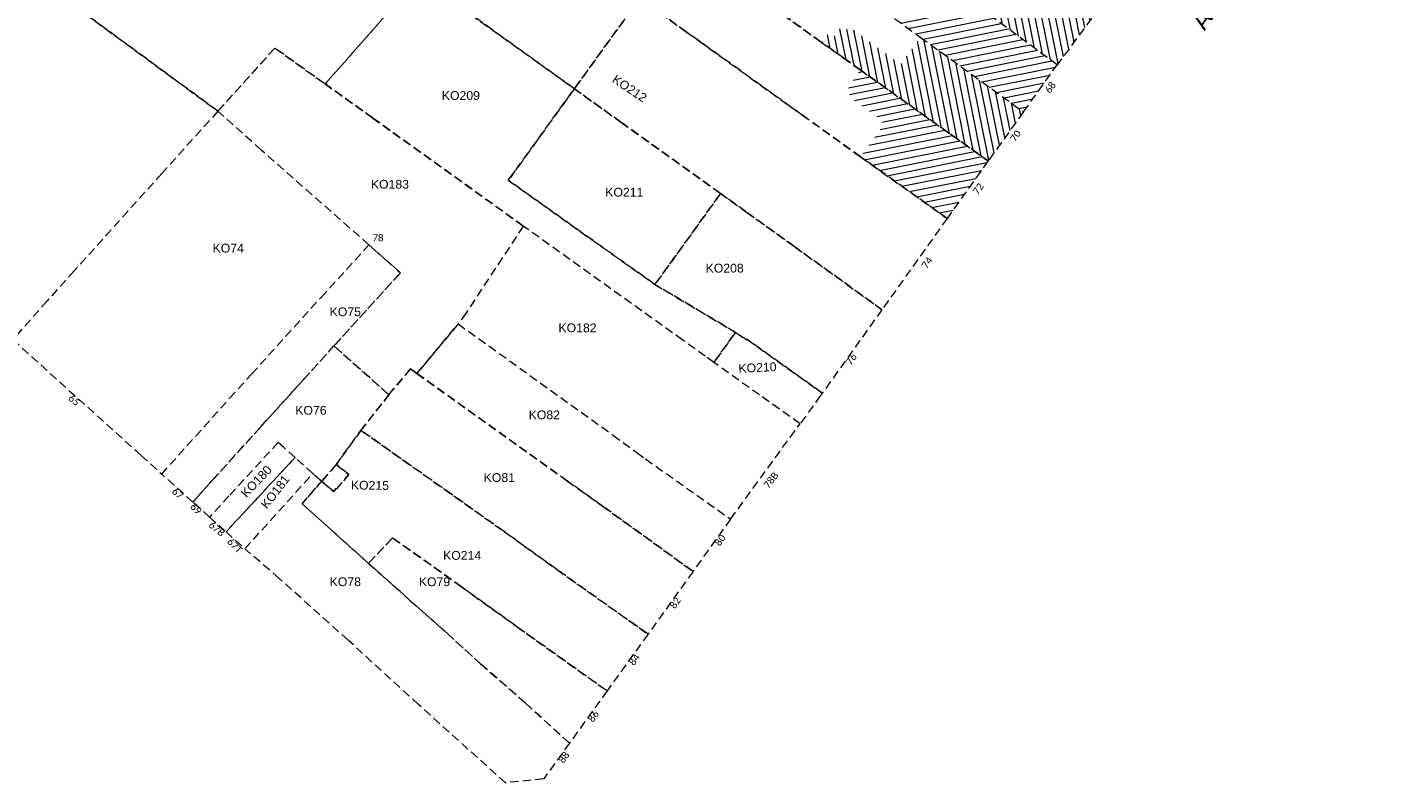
# Model space of a CAD drawing. Header units: metres. Extents: x 1711737 to 1712435, y 9275977 to 9276516.
# Tile 3 of 33: x 1711889 to 1712083, y 9275977 to 9276085. Entities that reach past the tile are written whole.
import ezdxf

# ---------------------------------------------------------------- set-up
doc = ezdxf.new("R2010")
doc.units = ezdxf.units.M
doc.header["$LTSCALE"] = 5
doc.linetypes.add('Parcelle', pattern=[1.2, 0.8, -0.4])
for name, color, linetype, lineweight in [('FA_facade.hah', 147, 'Continuous', 13), ('L6', 11, 'Parcelle', 13), ('L7', 11, 'Continuous', 15)]:
    doc.layers.add(name, color=color, linetype=linetype, lineweight=lineweight)
doc.layers.add('L5', color=7, linetype='Continuous')
doc.styles.add('Legend', font='calibri.ttf')
doc.styles.get("Standard").update_dxf_attribs({"font": 'arial.ttf'})
pattern_1 = [(281.2999, (1711881.224, 9276159.8023), (0.934036, 0.186637), [])]
pattern_2 = [(11.2999, (1711881.224, 9276159.8023), (-0.186637, 0.934036), [])]

msp = doc.modelspace()

# ---------------------------------------------------------------- hatches: boundary and pattern name
at = {"layer": 'FA_facade.hah'}
h = msp.add_hatch(dxfattribs=at)
h.set_pattern_fill('ANSI31', color=256, scale=0.3)
h.set_pattern_definition(pattern_2)
h.paths.add_polyline_path([(1712021.43, 9276090.12), (1711987.06, 9276114.8), (1711982.32, 9276107.95), (1712008.54, 9276089.06), (1712016.53, 9276083.27), (1712031.24, 9276072.6), (1712036.06, 9276079.31)])
h = msp.add_hatch(dxfattribs=at)
h.set_pattern_fill('ANSI31', color=256, scale=0.3, angle=270)
h.set_pattern_definition(pattern_1)
h.paths.add_polyline_path([(1712036.06, 9276079.31), (1712045.24, 9276091.73), (1712024.97, 9276106.21), (1712022.99, 9276103.49), (1712026.13, 9276101.2), (1712025.21, 9276099.95), (1712027.37, 9276098.35), (1712021.43, 9276090.12)])
h = msp.add_hatch(dxfattribs=at)
h.set_pattern_fill('ANSI31', color=256, scale=0.3, angle=270)
h.set_pattern_definition(pattern_1)
h.paths.add_polyline_path([(1712016.53, 9276083.27), (1712013.74, 9276079.35), (1712006.97, 9276084.32), (1712005.09, 9276084.5), (1712004.32, 9276083.42), (1712003.57, 9276083.96), (1712002.44, 9276082.51), (1712005.6, 9276080.28), (1712007.97, 9276078.59), (1712026.21, 9276065.6), (1712031.24, 9276072.6)])
h = msp.add_hatch(dxfattribs=at)
h.set_pattern_fill('ANSI31', color=256, scale=0.3)
h.set_pattern_definition(pattern_2)
h.paths.add_polyline_path([(1712007.97, 9276078.59), (1712006.28, 9276076.17), (1712006.49, 9276074.71), (1712010.97, 9276071.49), (1712011.1, 9276070.55), (1712008.01, 9276066.19), (1712020.35, 9276057.4), (1712026.21, 9276065.6)])

# ---------------------------------------------------------------- linework, layer by layer
at = {"layer": 'L6', "ltscale": 0.3, "elevation": 34.57}
for points in [[(1711948.15, 9276121.48), (1711950.13, 9276124.47), (1711957, 9276136.26), (1711987.06, 9276114.8), (1711982.32, 9276107.95), (1712008.54, 9276089.06), (1712016.53, 9276083.27), (1712031.24, 9276072.6), (1712026.21, 9276065.6), (1712007.97, 9276078.59), (1712005.6, 9276080.28), (1712002.44, 9276082.51), (1711985.22, 9276094.92), (1711948.15, 9276121.48)], [(1711871.88, 9276105.45), (1711877.31, 9276110.05), (1711884.59, 9276116.09), (1711885.9, 9276117.18), (1711890.79, 9276121.25), (1711899.13, 9276128.19), (1711905.2, 9276133.26), (1711907.56, 9276135.22), (1711911.92, 9276131.69), (1711923.22, 9276122.54), (1711930.14, 9276116.97), (1711935.07, 9276113.14), (1711936.98, 9276111.66), (1711940.2, 9276109.07), (1711951.99, 9276099.59), (1711945.04, 9276091.79), (1711931.63, 9276076.58), (1711924.46, 9276081.7), (1711916.35, 9276072.7), (1711891.53, 9276090.89), (1711871.88, 9276105.45)], [(1712036.06, 9276079.31), (1712021.43, 9276090.12), (1711987.06, 9276114.8), (1711996.12, 9276127.23), (1712021.31, 9276108.8), (1712024.97, 9276106.21), (1712045.24, 9276091.73), (1712036.06, 9276079.31)], [(1712020.35, 9276057.4), (1712008.01, 9276066.19), (1711999.69, 9276072.15), (1711984.9, 9276082.76), (1711983.13, 9276084.03), (1711976.51, 9276088.79), (1711963.3, 9276098.3), (1711955.7, 9276103.73), (1711951.99, 9276099.59), (1711940.2, 9276109.07), (1711948.15, 9276121.48), (1711985.22, 9276094.92), (1712002.44, 9276082.51), (1712005.6, 9276080.28), (1712007.97, 9276078.59), (1712026.21, 9276065.6), (1712020.35, 9276057.4)], [(1712036.06, 9276079.31), (1712021.43, 9276090.12), (1711987.06, 9276114.8), (1711982.32, 9276107.95), (1712008.54, 9276089.06), (1712016.53, 9276083.27), (1712031.24, 9276072.6), (1712036.06, 9276079.31)], [(1711871.88, 9276105.45), (1711891.53, 9276090.89), (1711916.35, 9276072.7), (1711908.34, 9276063.82), (1711895.85, 9276049.92), (1711891.98, 9276045.64), (1711887.08, 9276040.12), (1711868.04, 9276057.07), (1711844.07, 9276078.69), (1711843.58, 9276081.75), (1711853.41, 9276090.01), (1711871.88, 9276105.45)], [(1711967.19, 9276075.9), (1711945.04, 9276091.79), (1711951.99, 9276099.59), (1711955.7, 9276103.73), (1711963.3, 9276098.3), (1711976.51, 9276088.79), (1711967.19, 9276075.9)], [(1711987.1, 9276036.85), (1711985.86, 9276037.74), (1711982.64, 9276040.04), (1711959.9, 9276056.32), (1711938.39, 9276071.76), (1711931.63, 9276076.58), (1711945.04, 9276091.79), (1711967.19, 9276075.9), (1711957.76, 9276062.84), (1711978.68, 9276047.98), (1711990.17, 9276041.15), (1711987.1, 9276036.85)], [(1711998.69, 9276053.3), (1711991.61, 9276058.39), (1711988.04, 9276060.95), (1711973.82, 9276071.14), (1711967.19, 9276075.9), (1711976.51, 9276088.79), (1711983.13, 9276084.03), (1711984.9, 9276082.76), (1711999.69, 9276072.15), (1712008.01, 9276066.19), (1712020.35, 9276057.4), (1712011.06, 9276044.39), (1711998.69, 9276053.3)], [(1711937.88, 9276053.63), (1711922.53, 9276067.15), (1711916.35, 9276072.7), (1711924.46, 9276081.7), (1711931.63, 9276076.58), (1711938.39, 9276071.76), (1711959.9, 9276056.32), (1711951.73, 9276043.92), (1711950.61, 9276042.36), (1711944.73, 9276035.29), (1711943.82, 9276035.95), (1711940.73, 9276032.26), (1711932.89, 9276039.21), (1711942.37, 9276049.65), (1711937.88, 9276053.63)], [(1711967.19, 9276075.9), (1711973.82, 9276071.14), (1711988.04, 9276060.95), (1711978.68, 9276047.98), (1711957.76, 9276062.84), (1711967.19, 9276075.9)], [(1711937.88, 9276053.63), (1711922.53, 9276067.15), (1711916.35, 9276072.7), (1711908.34, 9276063.82), (1711895.85, 9276049.92), (1711891.98, 9276045.64), (1711887.08, 9276040.12), (1711905.4, 9276023.59), (1711908.32, 9276020.95), (1711918.01, 9276031.75), (1711921.16, 9276035.22), (1711931.05, 9276046.15), (1711937.88, 9276053.63)], [(1711988.04, 9276060.95), (1711991.61, 9276058.39), (1711998.69, 9276053.3), (1712011.06, 9276044.39), (1712002.55, 9276032.48), (1711991.79, 9276040.18), (1711991.72, 9276040.07), (1711990.17, 9276041.15), (1711978.68, 9276047.98), (1711988.04, 9276060.95)], [(1711950.61, 9276042.36), (1711972.69, 9276026.51), (1711976.08, 9276024.03), (1711977.32, 9276023.11), (1711989.47, 9276014.53), (1711999.37, 9276028.11), (1711993.58, 9276032.23), (1711987.1, 9276036.85), (1711985.86, 9276037.74), (1711982.64, 9276040.04), (1711959.9, 9276056.32), (1711951.73, 9276043.92), (1711950.61, 9276042.36)], [(1711908.32, 9276020.95), (1711918.01, 9276031.75), (1711921.16, 9276035.22), (1711931.05, 9276046.15), (1711937.88, 9276053.63), (1711942.37, 9276049.65), (1711932.89, 9276039.21), (1711928.63, 9276034.51), (1711922.49, 9276027.72), (1711915.49, 9276019.98), (1711912.76, 9276016.96), (1711908.32, 9276020.95)], [(1711984.11, 9276007.06), (1711971.14, 9276016.43), (1711966.2, 9276019.95), (1711944.73, 9276035.29), (1711950.61, 9276042.36), (1711972.69, 9276026.51), (1711976.08, 9276024.03), (1711977.32, 9276023.11), (1711989.47, 9276014.53), (1711984.11, 9276007.06)], [(1711993.58, 9276032.23), (1711987.1, 9276036.85), (1711990.17, 9276041.15), (1711991.72, 9276040.07), (1711991.79, 9276040.18), (1712002.55, 9276032.48), (1712002.3, 9276032.13), (1711999.37, 9276028.11), (1711993.58, 9276032.23)], [(1711912.76, 9276016.96), (1711915.49, 9276019.98), (1711922.49, 9276027.72), (1711928.63, 9276034.51), (1711932.89, 9276039.21), (1711940.73, 9276032.26), (1711936.75, 9276027.18), (1711933.22, 9276022.31), (1711931.13, 9276019.91), (1711929.88, 9276021.02), (1711927.35, 9276023.3), (1711925.7, 9276024.76), (1711924.94, 9276025.45), (1711917.92, 9276017.82), (1711915.16, 9276014.81), (1711912.76, 9276016.96)], [(1711977.69, 9275998.11), (1711964.62, 9276007.38), (1711957.18, 9276012.74), (1711936.75, 9276027.18), (1711940.73, 9276032.26), (1711943.82, 9276035.95), (1711944.73, 9276035.29), (1711966.2, 9276019.95), (1711971.14, 9276016.43), (1711984.11, 9276007.06), (1711977.69, 9275998.11)], [(1711958.82, 9275999.29), (1711951.15, 9276004.83), (1711941.26, 9276011.84), (1711937.82, 9276008.21), (1711928.34, 9276016.72), (1711931.13, 9276019.91), (1711932.86, 9276018.47), (1711933.21, 9276018.88), (1711933.27, 9276018.84), (1711935.02, 9276020.87), (1711933.22, 9276022.31), (1711936.75, 9276027.18), (1711957.18, 9276012.74), (1711964.62, 9276007.38), (1711977.69, 9275998.11), (1711971.85, 9275990.02), (1711958.82, 9275999.29)], [(1711917.5, 9276012.7), (1711927.35, 9276023.3), (1711925.7, 9276024.76), (1711924.94, 9276025.45), (1711917.92, 9276017.82), (1711915.16, 9276014.81), (1711917.5, 9276012.7)], [(1711920.19, 9276010.29), (1711929.88, 9276021.02), (1711927.35, 9276023.3), (1711917.5, 9276012.7), (1711920.19, 9276010.29)], [(1711931.13, 9276019.91), (1711933.22, 9276022.31), (1711935.02, 9276020.87), (1711933.27, 9276018.84), (1711933.21, 9276018.88), (1711932.86, 9276018.47), (1711931.13, 9276019.91)], [(1711966.49, 9275982.57), (1711962.81, 9275977.48), (1711957.36, 9275976.91), (1711944.96, 9275988.07), (1711934.9, 9275997.26), (1711925.09, 9276006.06), (1711920.19, 9276010.29), (1711929.88, 9276021.02), (1711931.13, 9276019.91), (1711928.34, 9276016.72), (1711937.82, 9276008.21), (1711943.69, 9276002.98), (1711949.12, 9275998.15), (1711953.79, 9275993.9), (1711960.23, 9275988.26), (1711966.49, 9275982.57)], [(1711966.49, 9275982.57), (1711960.23, 9275988.26), (1711953.79, 9275993.9), (1711949.12, 9275998.15), (1711943.69, 9276002.98), (1711937.82, 9276008.21), (1711941.26, 9276011.84), (1711951.15, 9276004.83), (1711958.82, 9275999.29), (1711971.85, 9275990.02), (1711966.49, 9275982.57)]]:
    msp.add_lwpolyline(points, close=True, dxfattribs=at)

# ---------------------------------------------------------------- texts
at = {"layer": 'L5', "style": 'Legend'}
for s, height, rotation, p in [('Avenue du Général De Gaulle', 2.5, 55.4888, (1712057.06, 9276084.09)), ('68', 1, 54.6, (1712035.03, 9276075.14, 34.57)), ('70', 1, 54.8, (1712030.07, 9276068.24, 34.57)), ('72', 1, 54.8, (1712024.74, 9276060.7, 34.57)), ('74', 1, 54.9, (1712017.45, 9276050.15, 34.57)), ('76', 1, 54.9, (1712006.64, 9276036.4, 34.57)), ('65', 1, 318.5, (1711894.92, 9276031.62, 34.57)), ('78B', 1, 52.6, (1711994.89, 9276018.81, 34.57)), ('67', 1, 318.6, (1711909.67, 9276018.34, 34.57)), ('69', 1, 316.6, (1711912.29, 9276016.18, 34.57)), ('67B', 1, 320.9, (1711914.92, 9276013.51, 34.57)), ('67T', 1, 315, (1711917.56, 9276011.21, 34.57)), ('80', 1, 54.8, (1711987.93, 9276010.58, 34.57)), ('82', 1, 54.8, (1711981.53, 9276001.64, 34.57)), ('84', 1, 54.6, (1711975.69, 9275993.54, 34.57)), ('86', 1, 54.6, (1711969.85, 9275985.45, 34.57)), ('88', 1, 54.6, (1711965.64, 9275979.61, 34.57))]:
    msp.add_text(s, height=height, rotation=rotation, dxfattribs=at).set_placement(p)
msp.add_text('78', height=1, dxfattribs=at).set_placement((1711938.39, 9276054.14, 34.57))
at = {"layer": 'L7'}
for s, rotation, p in [('KO212', 326.2999, (1711972.46, 9276076.93, 34.57)), ('KO210', 2.9, (1711990.62, 9276035.37, 34.57)), ('KO180', 46.4, (1711920.39, 9276017.5, 34.57)), ('KO181', 52.3, (1711923.34, 9276015.88, 34.57)), ('KO215', 359.3, (1711935.3, 9276018.75, 34.57))]:
    msp.add_text(s, height=1.25, rotation=rotation, dxfattribs=at).set_placement(p)
for s, p in [('KO209', (1711948.28, 9276074.31, 34.57)), ('KO183', (1711938.16, 9276061.65, 34.57)), ('KO211', (1711971.59, 9276060.52, 34.57)), ('KO74', (1711915.58, 9276052.54, 34.57)), ('KO208', (1711985.91, 9276049.69, 34.57)), ('KO75', (1711932.28, 9276043.47, 34.57)), ('KO182', (1711964.92, 9276041.17, 34.57)), ('KO76', (1711927.38, 9276029.41, 34.57)), ('KO82', (1711960.67, 9276028.76, 34.57)), ('KO81', (1711954.25, 9276019.82, 34.57)), ('KO214', (1711948.46, 9276008.72, 34.57)), ('KO78', (1711932.28, 9276004.96, 34.57)), ('KO79', (1711945, 9276004.96, 34.57))]:
    msp.add_text(s, height=1.25, dxfattribs=at).set_placement(p)

doc.saveas('drawing.dxf')
